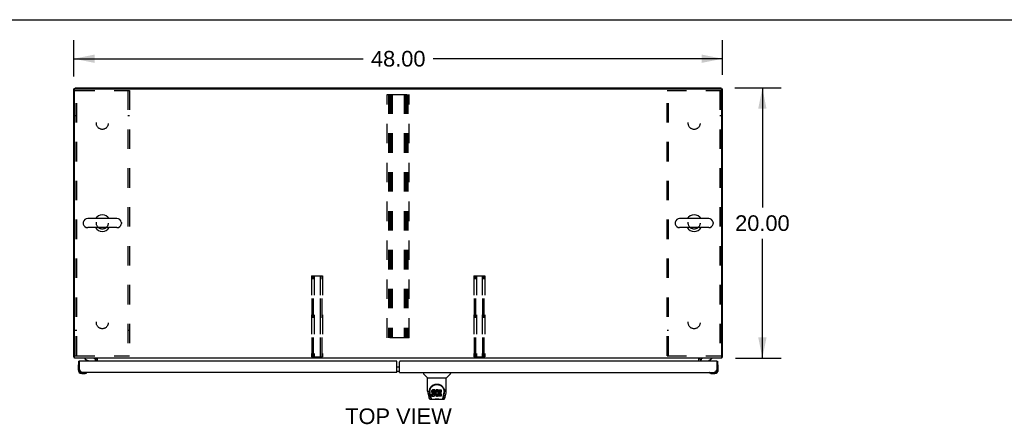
# Model space of a CAD drawing. Header units: inches. Extents: x 0 to 262, y 0 to 169.
# Tile 10 of 13: x 58 to 131, y 139 to 169. Entities that reach past the tile are written whole.
import ezdxf

# ---------------------------------------------------------------- set-up
doc = ezdxf.new("R2010")
doc.units = ezdxf.units.IN
doc.header["$LTSCALE"] = 14.384615
doc.header["$MEASUREMENT"] = 0
doc.linetypes.add('HIDDEN', pattern=[0.2, 0.1, -0.1])
doc.layers.get('0').update_dxf_attribs({"linetype": 'CONTINUOUS'})
for name, color, linetype in [('02___PRT_ALL_AXES', 7, 'CONTINUOUS'), ('DEFAULT_2', 8, 'HIDDEN'), ('DIMENSIONS', 7, 'CONTINUOUS')]:
    doc.layers.add(name, color=color, linetype=linetype)
doc.styles.get("Standard").update_dxf_attribs({"font": 'arial.ttf'})
doc.dimstyles.new('DIMSTYLE_1', dxfattribs={"dimtxt": 1.153846, "dimasz": 1.538462, "dimexe": 0.09, "dimexo": 0.07, "dimgap": 0.0375, "dimtad": 0, "dimtih": 1, "dimtoh": 1, "dimzin": 4, "dimdsep": 46, "dimtxsty": 'Standard', "dimblk": '_FILLED', "dimblk1": '_FILLED', "dimblk2": '_FILLED', "dimcen": 0.09, "dimazin": 1, "dimtfac": 1, "dimtdec": 3, "dimtofl": 0, "dimtmove": 0, "dimatfit": 3, "dimldrblk": '_FILLED', "dimfxl": 1, "dimtolj": 1, "dimtzin": 4, "dimarcsym": 0})

# ---------------------------------------------------------------- blocks, each defined once
blk = doc.blocks.new('_FILLED')
at = {"color": 0, "linetype": 'ByBlock'}
blk.add_solid([(0, 0), (-1, 0.2), (-1, -0.2)], dxfattribs=at)
blk = doc.blocks.new('*D1')
at = {"layer": 'DIMENSIONS', "color": 2, "linetype": 'Continuous'}
for p, q in [((61.923, 165.027), (61.923, 167.728)), ((109.923, 165.141), (109.923, 167.728)), ((61.923, 166.343), (83.33, 166.343)), ((109.923, 166.343), (88.516, 166.343))]:
    blk.add_line(p, q, dxfattribs=at)
at = {"layer": 'DIMENSIONS', "color": 2, "linetype": 'Continuous', "xscale": 1.5384615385, "yscale": 1.5384615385, "zscale": 1.5384615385, "rotation": 180}
blk.add_blockref('_FILLED', (61.923, 166.343), dxfattribs=at)
at = {"layer": 'DIMENSIONS', "color": 2, "linetype": 'Continuous', "xscale": 1.5384615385, "yscale": 1.5384615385, "zscale": 1.5384615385}
blk.add_blockref('_FILLED', (109.923, 166.343), dxfattribs=at)
at = {"layer": 'DIMENSIONS', "color": 2, "linetype": 'Continuous', "insert": (85.923, 166.92), "char_height": 1.1538, "width": 4.03203, "attachment_point": 2, "line_spacing_factor": 0.9}
blk.add_mtext('48.00', dxfattribs=at)
blk = doc.blocks.new('*D10')
at = {"layer": 'DIMENSIONS', "color": 2, "linetype": 'Continuous'}
for p, q in [((110.834, 164.179), (114.254, 164.179)), ((112.869, 164.179), (112.869, 155.333)), ((112.869, 144.179), (112.869, 153.025)), ((110.888, 144.179), (114.254, 144.179))]:
    blk.add_line(p, q, dxfattribs=at)
at = {"layer": 'DIMENSIONS', "color": 2, "linetype": 'Continuous', "xscale": 1.5384615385, "yscale": 1.5384615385, "zscale": 1.5384615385}
for p, rotation in [((112.869, 164.179), 90), ((112.869, 144.179), 270)]:
    blk.add_blockref('_FILLED', p, dxfattribs=dict(at, rotation=rotation))
at = {"layer": 'DIMENSIONS', "color": 2, "linetype": 'Continuous', "insert": (112.869, 154.756), "char_height": 1.1538, "width": 4.03203, "attachment_point": 2, "line_spacing_factor": 0.9}
blk.add_mtext('20.00', dxfattribs=at)

msp = doc.modelspace()

# ---------------------------------------------------------------- linework, layer by layer
at = {"color": 7, "linetype": 'Continuous'}
for p, q in [((0, 169.231), (261.538, 169.231)), ((62.027, 164.127), (61.923, 164.127)), ((62.027, 164.179), (62.027, 164.126)), ((62.027, 164.179), (109.819, 164.179)), ((109.819, 164.126), (109.819, 164.179)), ((109.819, 164.127), (109.923, 164.127)), ((65.107, 154.513), (62.947, 154.513)), ((108.899, 154.513), (106.739, 154.513)), ((62.617, 154.217), (62.617, 154.141)), ((65.107, 153.845), (62.947, 153.845)), ((65.437, 154.217), (65.437, 154.141)), ((106.409, 154.217), (106.409, 154.141)), ((108.899, 153.845), (106.739, 153.845)), ((109.229, 154.217), (109.229, 154.141)), ((61.975, 144.283), (61.923, 144.283)), ((109.871, 144.283), (109.923, 144.283)), ((62.238, 143.58), (62.238, 143.324)), ((62.285, 143.716), (62.283, 143.709)), ((62.36, 143.975), (62.298, 143.975)), ((62.74, 144.179), (62.74, 144.14)), ((62.74, 144.14), (62.978, 144.002)), ((63.527, 143.975), (63.527, 144.022)), ((63.565, 144.178), (63.531, 144.143)), ((85.83, 143.545), (86.017, 143.545)), ((108.319, 143.975), (108.319, 144.022)), ((108.868, 144.002), (109.106, 144.14)), ((109.106, 144.179), (109.106, 144.14)), ((109.487, 143.975), (109.548, 143.975)), ((109.563, 143.709), (109.562, 143.716)), ((109.608, 143.58), (109.605, 143.618)), ((109.608, 143.324), (109.608, 143.58)), ((62.298, 143.367), (62.298, 143.324)), ((62.298, 143.367), (62.34, 143.367)), ((62.501, 143.061), (62.758, 143.061)), ((62.887, 143.106), (62.893, 143.107)), ((85.83, 143.225), (86.017, 143.225)), ((87.785, 143.121), (87.785, 143.058)), ((88.094, 142.733), (87.796, 143.03)), ((89.483, 142.733), (89.781, 143.03)), ((89.793, 143.121), (89.793, 143.058)), ((108.953, 143.107), (108.96, 143.106)), ((109.051, 143.064), (109.089, 143.061)), ((109.089, 143.061), (109.345, 143.061)), ((109.302, 143.121), (109.345, 143.121)), ((109.548, 143.367), (109.507, 143.367)), ((88.1, 142.727), (89.478, 142.727)), ((88.1, 141.755), (88.1, 142.727)), ((89.478, 141.756), (89.478, 142.727)), ((88.115, 141.612), (88.18, 141.307)), ((88.225, 141.786), (88.224, 141.723)), ((88.287, 141.335), (88.234, 141.605)), ((88.262, 141.713), (88.262, 141.69)), ((88.271, 141.592), (88.328, 141.299)), ((88.404, 141.759), (88.402, 141.735)), ((88.402, 141.668), (88.402, 141.735)), ((88.404, 141.692), (88.402, 141.668)), ((88.402, 141.668), (88.403, 141.644)), ((88.403, 141.644), (88.407, 141.621)), ((88.409, 141.782), (88.404, 141.759)), ((88.404, 141.692), (88.404, 141.759)), ((88.409, 141.715), (88.404, 141.692)), ((88.405, 141.382), (88.405, 141.524)), ((88.407, 141.621), (88.415, 141.599)), ((88.419, 141.805), (88.409, 141.782)), ((88.409, 141.715), (88.409, 141.782)), ((88.419, 141.738), (88.409, 141.715)), ((88.469, 141.462), (88.409, 141.462)), ((88.469, 141.529), (88.41, 141.529)), ((88.41, 141.462), (88.41, 141.529)), ((88.41, 141.378), (88.554, 141.378)), ((88.415, 141.599), (88.428, 141.578)), ((88.432, 141.824), (88.419, 141.805)), ((88.419, 141.738), (88.419, 141.805)), ((88.432, 141.757), (88.419, 141.738)), ((88.428, 141.578), (88.445, 141.561)), ((88.441, 141.832), (88.432, 141.824)), ((88.432, 141.757), (88.432, 141.824)), ((88.441, 141.765), (88.432, 141.757)), ((88.45, 141.839), (88.441, 141.832)), ((88.441, 141.765), (88.441, 141.832)), ((88.45, 141.772), (88.441, 141.765)), ((88.445, 141.561), (88.465, 141.548)), ((88.472, 141.848), (88.45, 141.839)), ((88.45, 141.772), (88.45, 141.839)), ((88.472, 141.782), (88.45, 141.772)), ((88.465, 141.548), (88.476, 141.544)), ((88.53, 141.529), (88.469, 141.529)), ((88.469, 141.462), (88.469, 141.529)), ((88.53, 141.463), (88.469, 141.462)), ((88.495, 141.856), (88.472, 141.848)), ((88.472, 141.782), (88.472, 141.848)), ((88.495, 141.789), (88.472, 141.782)), ((88.474, 141.672), (88.476, 141.687)), ((88.474, 141.649), (88.474, 141.672)), ((88.474, 141.656), (88.474, 141.672)), ((88.474, 141.649), (88.474, 141.656)), ((88.476, 141.642), (88.474, 141.649)), ((88.476, 141.687), (88.479, 141.693)), ((88.476, 141.642), (88.476, 141.687)), ((88.481, 141.636), (88.476, 141.642)), ((88.476, 141.544), (88.487, 141.542)), ((88.479, 141.693), (88.485, 141.698)), ((88.481, 141.636), (88.481, 141.695)), ((88.487, 141.631), (88.481, 141.636)), ((88.485, 141.698), (88.499, 141.703)), ((88.487, 141.698), (88.487, 141.699)), ((88.502, 141.694), (88.487, 141.698)), ((88.487, 141.631), (88.487, 141.698)), ((88.502, 141.627), (88.487, 141.631)), ((88.487, 141.542), (88.535, 141.541)), ((88.635, 141.856), (88.495, 141.856)), ((88.495, 141.789), (88.495, 141.856)), ((88.635, 141.789), (88.495, 141.789)), ((88.499, 141.703), (88.514, 141.704)), ((88.526, 141.695), (88.502, 141.694)), ((88.502, 141.627), (88.502, 141.694)), ((88.526, 141.628), (88.502, 141.627)), ((88.514, 141.704), (88.627, 141.704)), ((88.55, 141.694), (88.526, 141.695)), ((88.526, 141.628), (88.526, 141.695)), ((88.55, 141.627), (88.526, 141.628)), ((88.545, 141.531), (88.53, 141.529)), ((88.53, 141.463), (88.53, 141.529)), ((88.545, 141.464), (88.53, 141.463)), ((88.535, 141.541), (88.542, 141.541)), ((88.542, 141.541), (88.549, 141.538)), ((88.551, 141.534), (88.545, 141.531)), ((88.545, 141.464), (88.545, 141.531)), ((88.551, 141.467), (88.545, 141.464)), ((88.549, 141.538), (88.555, 141.534)), ((88.573, 141.689), (88.55, 141.694)), ((88.55, 141.627), (88.55, 141.694)), ((88.573, 141.622), (88.55, 141.627)), ((88.553, 141.536), (88.551, 141.534)), ((88.551, 141.467), (88.551, 141.534)), ((88.557, 141.472), (88.551, 141.467)), ((88.554, 141.378), (88.566, 141.379)), ((88.555, 141.534), (88.56, 141.528)), ((88.557, 141.472), (88.557, 141.532)), ((88.566, 141.484), (88.557, 141.472)), ((88.56, 141.528), (88.567, 141.514)), ((88.566, 141.484), (88.566, 141.516)), ((88.569, 141.491), (88.566, 141.484)), ((88.566, 141.379), (88.577, 141.383)), ((88.567, 141.514), (88.569, 141.499)), ((88.569, 141.491), (88.569, 141.504)), ((88.569, 141.499), (88.569, 141.491)), ((88.584, 141.684), (88.573, 141.689)), ((88.573, 141.622), (88.573, 141.689)), ((88.584, 141.617), (88.573, 141.622)), ((88.577, 141.383), (88.597, 141.397)), ((88.594, 141.677), (88.584, 141.684)), ((88.584, 141.617), (88.584, 141.684)), ((88.594, 141.61), (88.584, 141.617)), ((88.611, 141.66), (88.594, 141.677)), ((88.594, 141.61), (88.594, 141.677)), ((88.611, 141.593), (88.594, 141.61)), ((88.597, 141.397), (88.614, 141.414)), ((88.624, 141.64), (88.611, 141.66)), ((88.611, 141.593), (88.611, 141.66)), ((88.624, 141.573), (88.611, 141.593)), ((88.614, 141.414), (88.62, 141.424)), ((88.62, 141.424), (88.626, 141.435)), ((88.634, 141.618), (88.624, 141.64)), ((88.624, 141.573), (88.624, 141.64)), ((88.634, 141.551), (88.624, 141.573)), ((88.626, 141.435), (88.634, 141.457)), ((88.627, 141.704), (88.633, 141.704)), ((88.633, 141.704), (88.635, 141.71)), ((88.635, 141.614), (88.634, 141.618)), ((88.634, 141.551), (88.634, 141.618)), ((88.64, 141.528), (88.634, 141.551)), ((88.634, 141.457), (88.641, 141.48)), ((88.637, 141.813), (88.635, 141.856)), ((88.635, 141.789), (88.635, 141.856)), ((88.637, 141.746), (88.635, 141.789)), ((88.635, 141.71), (88.636, 141.722)), ((88.639, 141.692), (88.635, 141.647)), ((88.635, 141.581), (88.635, 141.647)), ((88.639, 141.625), (88.635, 141.581)), ((88.635, 141.581), (88.636, 141.558)), ((88.636, 141.722), (88.637, 141.746)), ((88.636, 141.558), (88.639, 141.536)), ((88.637, 141.746), (88.637, 141.813)), ((88.643, 141.714), (88.639, 141.692)), ((88.639, 141.625), (88.639, 141.692)), ((88.643, 141.647), (88.639, 141.625)), ((88.639, 141.536), (88.643, 141.514)), ((88.642, 141.504), (88.64, 141.528)), ((88.641, 141.48), (88.642, 141.504)), ((88.642, 141.504), (88.642, 141.519)), ((88.649, 141.735), (88.643, 141.714)), ((88.643, 141.647), (88.643, 141.714)), ((88.649, 141.668), (88.643, 141.647)), ((88.643, 141.514), (88.65, 141.493)), ((88.658, 141.756), (88.649, 141.735)), ((88.649, 141.668), (88.649, 141.735)), ((88.658, 141.689), (88.649, 141.668)), ((88.65, 141.493), (88.672, 141.454)), ((88.669, 141.775), (88.658, 141.756)), ((88.658, 141.689), (88.658, 141.756)), ((88.669, 141.708), (88.658, 141.689)), ((88.682, 141.793), (88.669, 141.775)), ((88.669, 141.708), (88.669, 141.775)), ((88.682, 141.727), (88.669, 141.708)), ((88.672, 141.454), (88.684, 141.436)), ((88.696, 141.81), (88.682, 141.793)), ((88.682, 141.727), (88.682, 141.793)), ((88.696, 141.743), (88.682, 141.727)), ((88.684, 141.436), (88.699, 141.419)), ((88.713, 141.825), (88.696, 141.81)), ((88.696, 141.743), (88.696, 141.81)), ((88.713, 141.759), (88.696, 141.743)), ((88.699, 141.419), (88.715, 141.404)), ((88.705, 141.596), (88.704, 141.569)), ((88.704, 141.569), (88.705, 141.556)), ((88.708, 141.623), (88.705, 141.596)), ((88.705, 141.556), (88.705, 141.596)), ((88.705, 141.556), (88.708, 141.543)), ((88.707, 141.616), (88.708, 141.61)), ((88.712, 141.636), (88.708, 141.623)), ((88.708, 141.61), (88.719, 141.585)), ((88.708, 141.543), (88.708, 141.61)), ((88.708, 141.543), (88.719, 141.518)), ((88.718, 141.648), (88.712, 141.636)), ((88.731, 141.838), (88.713, 141.825)), ((88.713, 141.759), (88.713, 141.825)), ((88.731, 141.772), (88.713, 141.759)), ((88.715, 141.404), (88.733, 141.39)), ((88.732, 141.671), (88.718, 141.648)), ((88.719, 141.585), (88.732, 141.562)), ((88.719, 141.518), (88.719, 141.585)), ((88.719, 141.518), (88.732, 141.495)), ((88.751, 141.847), (88.731, 141.838)), ((88.731, 141.772), (88.731, 141.838)), ((88.751, 141.78), (88.731, 141.772)), ((88.74, 141.681), (88.732, 141.671)), ((88.732, 141.562), (88.741, 141.552)), ((88.732, 141.495), (88.732, 141.562)), ((88.732, 141.495), (88.741, 141.485)), ((88.733, 141.39), (88.743, 141.385)), ((88.751, 141.689), (88.74, 141.681)), ((88.741, 141.552), (88.751, 141.543)), ((88.741, 141.485), (88.741, 141.552)), ((88.741, 141.485), (88.751, 141.476)), ((88.743, 141.385), (88.753, 141.381)), ((88.773, 141.852), (88.751, 141.847)), ((88.751, 141.78), (88.751, 141.847)), ((88.773, 141.785), (88.751, 141.78)), ((88.776, 141.699), (88.751, 141.689)), ((88.751, 141.543), (88.762, 141.536)), ((88.751, 141.476), (88.751, 141.543)), ((88.751, 141.476), (88.762, 141.469)), ((88.753, 141.381), (88.775, 141.376)), ((88.762, 141.536), (88.774, 141.531)), ((88.762, 141.469), (88.762, 141.536)), ((88.762, 141.469), (88.774, 141.464)), ((88.795, 141.854), (88.773, 141.852)), ((88.773, 141.785), (88.773, 141.852)), ((88.795, 141.788), (88.773, 141.785)), ((88.774, 141.531), (88.788, 141.529)), ((88.774, 141.464), (88.774, 141.531)), ((88.774, 141.464), (88.788, 141.462)), ((88.775, 141.376), (88.797, 141.373)), ((88.788, 141.702), (88.776, 141.699)), ((88.802, 141.702), (88.788, 141.702)), ((88.788, 141.529), (88.801, 141.528)), ((88.788, 141.462), (88.788, 141.529)), ((88.788, 141.462), (88.801, 141.461)), ((88.795, 141.854), (88.818, 141.854)), ((88.795, 141.788), (88.795, 141.854)), ((88.818, 141.787), (88.795, 141.788)), ((88.797, 141.373), (88.819, 141.376)), ((88.801, 141.528), (88.814, 141.53)), ((88.801, 141.461), (88.801, 141.528)), ((88.801, 141.461), (88.814, 141.463)), ((88.815, 141.699), (88.802, 141.702)), ((88.814, 141.53), (88.827, 141.534)), ((88.814, 141.463), (88.814, 141.53)), ((88.814, 141.463), (88.827, 141.467)), ((88.827, 141.694), (88.815, 141.699)), ((88.829, 141.852), (88.818, 141.854)), ((88.818, 141.787), (88.818, 141.854)), ((88.829, 141.785), (88.818, 141.787)), ((88.819, 141.376), (88.841, 141.383)), ((88.827, 141.534), (88.839, 141.54)), ((88.827, 141.467), (88.827, 141.534)), ((88.827, 141.467), (88.839, 141.473)), ((88.839, 141.849), (88.829, 141.852)), ((88.829, 141.785), (88.829, 141.852)), ((88.839, 141.782), (88.829, 141.785)), ((88.86, 141.765), (88.833, 141.697)), ((88.858, 141.837), (88.839, 141.849)), ((88.839, 141.782), (88.839, 141.849)), ((88.858, 141.77), (88.839, 141.782)), ((88.839, 141.54), (88.85, 141.547)), ((88.839, 141.473), (88.839, 141.54)), ((88.839, 141.473), (88.85, 141.48)), ((88.841, 141.383), (88.859, 141.395)), ((88.85, 141.547), (88.85, 141.48)), ((88.856, 141.546), (88.868, 141.529)), ((88.856, 141.479), (88.868, 141.462)), ((88.858, 141.837), (88.858, 141.77)), ((88.859, 141.395), (88.86, 141.395)), ((88.86, 141.833), (88.86, 141.766)), ((88.87, 141.395), (88.86, 141.395)), ((88.868, 141.854), (89.105, 141.854)), ((88.868, 141.462), (88.868, 141.854)), ((88.868, 141.787), (89.105, 141.787)), ((88.87, 141.382), (88.87, 141.395)), ((89.106, 141.378), (88.875, 141.378)), ((88.938, 141.699), (88.938, 141.632)), ((88.94, 141.541), (88.94, 141.463)), ((89.105, 141.704), (88.943, 141.704)), ((88.943, 141.694), (89.074, 141.694)), ((88.943, 141.627), (89.074, 141.627)), ((89.074, 141.545), (88.944, 141.545)), ((88.944, 141.525), (89.106, 141.525)), ((88.944, 141.459), (89.106, 141.459)), ((89.079, 141.69), (89.079, 141.55)), ((89.11, 141.849), (89.11, 141.708)), ((89.11, 141.521), (89.11, 141.382)), ((89.249, 141.299), (89.306, 141.589)), ((89.29, 141.335), (89.343, 141.605)), ((89.306, 141.589), (89.306, 141.593)), ((89.352, 141.786), (89.353, 141.723)), ((89.359, 141.7), (89.359, 141.701)), ((89.397, 141.307), (89.462, 141.612)), ((88.304, 141.152), (88.505, 141.152)), ((88.346, 141.231), (88.338, 141.231)), ((88.344, 141.235), (88.348, 141.225)), ((88.348, 141.225), (88.348, 141.225)), ((88.39, 141.152), (88.384, 141.152)), ((88.39, 141.152), (88.389, 141.152)), ((89.082, 141.14), (88.495, 141.14)), ((89.072, 141.152), (89.273, 141.152)), ((89.188, 141.152), (89.187, 141.152)), ((89.229, 141.225), (89.23, 141.225)), ((89.23, 141.225), (89.233, 141.235)), ((89.239, 141.231), (89.231, 141.231))]:
    msp.add_line(p, q, dxfattribs=at)
at = {"color": 3, "linetype": 'Continuous'}
for p, q in [((61.923, 144.283), (61.923, 164.127)), ((61.975, 144.179), (61.975, 164.064)), ((62.038, 164.127), (109.809, 164.127)), ((109.871, 144.179), (109.871, 164.064)), ((109.923, 144.283), (109.923, 164.127)), ((109.871, 144.179), (61.975, 144.179)), ((62.298, 143.367), (62.298, 143.975)), ((62.34, 143.367), (62.34, 143.955)), ((85.767, 143.975), (62.36, 143.975)), ((63.527, 144.139), (63.528, 144.141)), ((63.528, 144.141), (63.529, 144.141)), ((63.529, 144.141), (63.533, 144.147)), ((63.533, 144.147), (63.535, 144.149)), ((63.569, 143.975), (63.569, 144.036)), ((63.673, 143.975), (63.673, 144.179)), ((85.83, 143.121), (85.83, 143.912)), ((86.017, 143.121), (86.017, 143.912)), ((109.487, 143.975), (86.08, 143.975)), ((108.173, 143.975), (108.173, 144.179)), ((108.277, 144.075), (108.277, 143.975)), ((108.304, 144.16), (108.299, 144.165)), ((109.507, 143.955), (109.507, 143.367)), ((109.548, 143.975), (109.548, 143.367)), ((85.83, 143.121), (62.545, 143.121)), ((86.017, 143.121), (109.302, 143.121))]:
    msp.add_line(p, q, dxfattribs=at)
for points in [[(61.951, 144.269), (61.947, 144.269), (61.944, 144.27), (61.941, 144.271), (61.938, 144.271), (61.935, 144.272), (61.933, 144.273), (61.93, 144.274), (61.928, 144.275), (61.927, 144.276), (61.926, 144.277), (61.925, 144.279), (61.924, 144.28), (61.923, 144.281), (61.923, 144.283)], [(61.975, 144.263), (61.975, 144.263), (61.971, 144.264), (61.967, 144.265), (61.963, 144.266), (61.959, 144.267), (61.951, 144.269)], [(109.871, 144.263), (109.872, 144.263), (109.876, 144.264), (109.88, 144.265), (109.884, 144.266), (109.888, 144.267)], [(109.888, 144.267), (109.896, 144.269), (109.899, 144.269), (109.903, 144.27), (109.906, 144.271), (109.909, 144.271), (109.911, 144.272), (109.914, 144.273), (109.916, 144.274), (109.918, 144.275), (109.92, 144.276), (109.921, 144.277), (109.922, 144.279), (109.923, 144.28), (109.923, 144.281), (109.923, 144.283)], [(63.526, 144.138), (63.526, 144.138), (63.527, 144.139), (63.527, 144.139), (63.527, 144.139)], [(63.535, 144.149), (63.536, 144.151), (63.538, 144.153), (63.54, 144.156), (63.542, 144.158), (63.544, 144.161)], [(63.544, 144.161), (63.546, 144.164), (63.549, 144.166), (63.551, 144.168), (63.554, 144.171), (63.556, 144.173)], [(63.556, 144.173), (63.559, 144.175), (63.561, 144.176), (63.564, 144.177), (63.566, 144.178), (63.568, 144.179)], [(108.291, 144.172), (108.288, 144.174), (108.286, 144.175), (108.284, 144.177), (108.282, 144.178), (108.281, 144.178)], [(108.299, 144.165), (108.297, 144.167), (108.295, 144.169), (108.293, 144.171), (108.291, 144.172)], [(108.313, 144.154), (108.313, 144.153), (108.312, 144.153), (108.312, 144.153), (108.311, 144.154), (108.31, 144.154), (108.309, 144.155), (108.308, 144.156), (108.306, 144.157), (108.305, 144.158), (108.304, 144.16)], [(62.545, 143.121), (62.536, 143.121), (62.528, 143.123), (62.519, 143.125), (62.511, 143.129), (62.502, 143.134), (62.494, 143.14), (62.485, 143.146), (62.476, 143.154), (62.468, 143.162), (62.459, 143.172), (62.451, 143.182), (62.442, 143.193), (62.434, 143.205), (62.425, 143.217), (62.417, 143.23), (62.408, 143.244), (62.4, 143.258), (62.391, 143.273), (62.383, 143.288), (62.374, 143.303), (62.365, 143.319), (62.357, 143.335), (62.348, 143.351), (62.34, 143.367)], [(109.507, 143.367), (109.498, 143.351), (109.49, 143.335), (109.481, 143.319), (109.473, 143.303), (109.464, 143.288), (109.456, 143.273), (109.447, 143.258), (109.438, 143.244), (109.43, 143.23), (109.421, 143.217), (109.413, 143.205), (109.404, 143.193), (109.396, 143.182), (109.387, 143.172), (109.379, 143.162), (109.37, 143.154), (109.362, 143.146), (109.353, 143.14), (109.345, 143.134), (109.336, 143.129), (109.327, 143.125), (109.319, 143.123), (109.31, 143.121), (109.302, 143.121)]]:
    msp.add_lwpolyline(points, dxfattribs=at)
at = {"color": 7, "linetype": 'Continuous'}
for points in [[(88.218, 141.713), (88.22, 141.756), (88.228, 141.808), (88.24, 141.857), (88.255, 141.903), (88.273, 141.946), (88.295, 141.987), (88.319, 142.025), (88.346, 142.061), (88.376, 142.095), (88.408, 142.125), (88.442, 142.154), (88.479, 142.18), (88.518, 142.203), (88.559, 142.223), (88.602, 142.24), (88.647, 142.253), (88.692, 142.263), (88.739, 142.269), (88.787, 142.271), (88.834, 142.269), (88.881, 142.263), (88.927, 142.254), (88.971, 142.241), (89.015, 142.224), (89.056, 142.205), (89.095, 142.182), (89.132, 142.156), (89.166, 142.128), (89.198, 142.097), (89.228, 142.064), (89.255, 142.029), (89.28, 141.99), (89.302, 141.95), (89.321, 141.907), (89.336, 141.861), (89.348, 141.813), (89.356, 141.761), (89.359, 141.713)], [(88.262, 141.713), (88.262, 141.733), (88.264, 141.758), (88.266, 141.782), (88.27, 141.806), (88.275, 141.829), (88.28, 141.852), (88.287, 141.875), (88.295, 141.897), (88.303, 141.919), (88.313, 141.94), (88.323, 141.96), (88.334, 141.98), (88.345, 141.998), (88.358, 142.016), (88.37, 142.034), (88.384, 142.05), (88.397, 142.066), (88.411, 142.081), (88.426, 142.095), (88.44, 142.109), (88.455, 142.121), (88.47, 142.133), (88.486, 142.145), (88.502, 142.155), (88.517, 142.165), (88.533, 142.174), (88.549, 142.183)], [(88.549, 142.183), (88.565, 142.19), (88.581, 142.198), (88.597, 142.204), (88.613, 142.21), (88.628, 142.215), (88.644, 142.22), (88.66, 142.224), (88.676, 142.228), (88.692, 142.231), (88.708, 142.234), (88.724, 142.236), (88.74, 142.238), (88.756, 142.239), (88.772, 142.24), (88.788, 142.24), (88.804, 142.24), (88.82, 142.239), (88.836, 142.238), (88.852, 142.236), (88.868, 142.234), (88.884, 142.232), (88.899, 142.228), (88.915, 142.225), (88.931, 142.221), (88.947, 142.216), (88.963, 142.21), (88.979, 142.204), (88.995, 142.198), (89.011, 142.191)], [(89.011, 142.191), (89.027, 142.183), (89.043, 142.175), (89.059, 142.165), (89.075, 142.156), (89.09, 142.145), (89.106, 142.134), (89.121, 142.122), (89.136, 142.109), (89.151, 142.096), (89.165, 142.082), (89.179, 142.067), (89.193, 142.051), (89.206, 142.034), (89.219, 142.017), (89.232, 141.999), (89.243, 141.98), (89.254, 141.96), (89.264, 141.94), (89.274, 141.919), (89.282, 141.897), (89.29, 141.875), (89.297, 141.853), (89.303, 141.829), (89.307, 141.806), (89.311, 141.782), (89.314, 141.758), (89.315, 141.734), (89.315, 141.713)], [(88.1, 141.755), (88.1, 141.728), (88.103, 141.686), (88.109, 141.644), (88.115, 141.612)], [(88.218, 141.7), (88.218, 141.705), (88.218, 141.713)], [(88.262, 141.69), (88.262, 141.674), (88.264, 141.646), (88.267, 141.617), (88.271, 141.592)], [(88.409, 141.529), (88.409, 141.529), (88.409, 141.528), (88.408, 141.528), (88.408, 141.528), (88.407, 141.528), (88.407, 141.528), (88.407, 141.527), (88.406, 141.527), (88.406, 141.527), (88.406, 141.526), (88.405, 141.526), (88.405, 141.525), (88.405, 141.525), (88.405, 141.524)], [(88.409, 141.462), (88.409, 141.462), (88.409, 141.462), (88.408, 141.462), (88.408, 141.461), (88.407, 141.461), (88.407, 141.461), (88.407, 141.461), (88.406, 141.46), (88.406, 141.46), (88.406, 141.459), (88.405, 141.459), (88.405, 141.458), (88.405, 141.458), (88.405, 141.457)], [(89.306, 141.593), (89.307, 141.596), (89.308, 141.599), (89.308, 141.602), (89.309, 141.605), (89.309, 141.608), (89.31, 141.612), (89.31, 141.615), (89.311, 141.618), (89.311, 141.622), (89.312, 141.626), (89.312, 141.629), (89.312, 141.633), (89.313, 141.637), (89.313, 141.641), (89.314, 141.646), (89.314, 141.65), (89.314, 141.654), (89.315, 141.659), (89.315, 141.663), (89.315, 141.668), (89.315, 141.673), (89.315, 141.678), (89.315, 141.683), (89.315, 141.688), (89.315, 141.713)], [(89.359, 141.713), (89.359, 141.706), (89.359, 141.701)], [(89.462, 141.612), (89.468, 141.643), (89.474, 141.686), (89.477, 141.728), (89.478, 141.756)], [(88.18, 141.307), (88.183, 141.292), (88.189, 141.271), (88.195, 141.252), (88.201, 141.236), (88.207, 141.221), (88.215, 141.208), (88.223, 141.196), (88.233, 141.184), (88.243, 141.174), (88.256, 141.166), (88.27, 141.159), (88.284, 141.154), (88.3, 141.152), (88.304, 141.152)], [(88.328, 141.299), (88.33, 141.288), (88.334, 141.274), (88.337, 141.261), (88.34, 141.248), (88.344, 141.235)], [(88.348, 141.225), (88.353, 141.212), (88.359, 141.2), (88.366, 141.189), (88.372, 141.18), (88.38, 141.172), (88.388, 141.165), (88.397, 141.159), (88.407, 141.155), (88.417, 141.153), (88.424, 141.152)], [(88.505, 141.152), (88.526, 141.153), (88.548, 141.154), (88.571, 141.157), (88.596, 141.159), (88.622, 141.162), (88.648, 141.165), (88.676, 141.168), (88.704, 141.17), (88.733, 141.172), (88.762, 141.173), (88.791, 141.173), (88.82, 141.173), (88.849, 141.171), (88.878, 141.17), (88.906, 141.167), (88.933, 141.165), (88.959, 141.162), (88.984, 141.159), (89.008, 141.156), (89.031, 141.154), (89.052, 141.153), (89.072, 141.152)], [(88.505, 141.152), (88.527, 141.153), (88.554, 141.154), (88.581, 141.157), (88.61, 141.16), (88.638, 141.163), (88.667, 141.165), (88.697, 141.168), (88.727, 141.17), (88.758, 141.171), (88.788, 141.171), (88.819, 141.171), (88.849, 141.17), (88.879, 141.168), (88.909, 141.166), (88.938, 141.163), (88.995, 141.157)], [(88.995, 141.157), (89.023, 141.155), (89.05, 141.153), (89.072, 141.152)], [(89.153, 141.152), (89.161, 141.153), (89.171, 141.155), (89.18, 141.159), (89.189, 141.165), (89.197, 141.172), (89.205, 141.18), (89.211, 141.189), (89.218, 141.2), (89.224, 141.212), (89.229, 141.225)], [(89.233, 141.235), (89.237, 141.248), (89.24, 141.261), (89.244, 141.274), (89.247, 141.288), (89.249, 141.299)], [(89.273, 141.152), (89.288, 141.153), (89.301, 141.157), (89.314, 141.162), (89.325, 141.168), (89.336, 141.176), (89.345, 141.185), (89.354, 141.195), (89.361, 141.206), (89.368, 141.217), (89.374, 141.23), (89.379, 141.244), (89.385, 141.259), (89.39, 141.276), (89.395, 141.295), (89.397, 141.307)]]:
    msp.add_lwpolyline(points, dxfattribs=at)
at = {"color": 3, "linetype": 'Continuous'}
for centre, radius, start, end in [((62.038, 164.064), 0.0625, 90, 180), ((109.809, 164.064), 0.0625, 0, 90), ((62.36, 143.955), 0.02, 90, 180), ((63.427, 144.036), 0.142, 0, 90), ((85.767, 143.912), 0.0625, 0, 90), ((86.08, 143.912), 0.0625, 90, 180), ((108.381, 144.075), 0.104, 90, 180), ((109.487, 143.955), 0.02, 0, 90), ((62.545, 143.367), 0.246, 180, 270), ((109.302, 143.367), 0.246, 270, 360)]:
    msp.add_arc(centre, radius, start, end, dxfattribs=at)
at = {"color": 7, "linetype": 'Continuous'}
for centre, radius, start, end in [((62.947, 154.179), 0.334, 90, 167.57162), ((64.027, 154.179), 0.61, 33.21382, 146.78617), ((65.107, 154.179), 0.334, 12.42838, 90), ((106.739, 154.179), 0.334, 90, 167.57162), ((107.819, 154.179), 0.61, 33.21382, 146.78617), ((108.899, 154.179), 0.334, 12.42838, 90), ((62.774, 154.217), 0.157, 167.57162, 180), ((62.774, 154.141), 0.157, 180, 192.42838), ((62.947, 154.179), 0.334, 192.42838, 270), ((64.027, 154.179), 0.61, 213.21382, 326.78618), ((65.107, 154.179), 0.334, 270, 347.57162), ((65.28, 154.217), 0.157, 0, 12.42838), ((65.28, 154.141), 0.157, 347.57162, 360), ((106.566, 154.217), 0.157, 167.57162, 180), ((106.566, 154.141), 0.157, 180, 192.42838), ((106.739, 154.179), 0.334, 192.42838, 270), ((107.819, 154.179), 0.61, 213.21382, 326.78618), ((108.899, 154.179), 0.334, 270, 347.57162), ((109.072, 154.217), 0.157, 0, 12.42838), ((109.072, 154.141), 0.157, 347.57162, 360), ((62.488, 143.58), 0.25, 149.11011, 180), ((62.287, 143.701), 0.015, 96.37959, 149.11011), ((62.283, 143.701), 0.015, 0, 83.62041), ((62.928, 143.915), 0.1, 36.54681, 59.90799), ((63.37, 144.022), 0.157, 0, 90), ((63.427, 144.036), 0.246, 0, 35.32622), ((108.381, 144.075), 0.208, 149.98603, 180), ((108.476, 144.022), 0.157, 90, 180), ((108.918, 143.915), 0.1, 120.09201, 143.45319), ((109.563, 143.701), 0.015, 96.37959, 180), ((109.56, 143.701), 0.015, 30.88989, 83.62041), ((109.358, 143.58), 0.25, 0, 30.88989), ((62.501, 143.324), 0.263, 180, 270), ((62.501, 143.324), 0.203, 180, 270), ((62.758, 143.311), 0.25, 270, 300.88989), ((62.878, 143.106), 0.015, 6.37959, 90), ((62.878, 143.109), 0.015, 300.88989, 353.62041), ((87.824, 143.058), 0.0394, 180, 225), ((89.753, 143.058), 0.0394, 315, 360), ((108.968, 143.106), 0.015, 90, 173.62041), ((108.968, 143.109), 0.015, 186.37959, 239.11011), ((109.089, 143.311), 0.25, 239.11011, 270), ((109.345, 143.324), 0.263, 270, 360), ((109.345, 143.324), 0.203, 270, 360), ((88.108, 142.747), 0.0197, 225, 270), ((89.469, 142.747), 0.0197, 270, 315), ((88.495, 141.16), 0.0197, 203.60704, 270), ((89.082, 141.16), 0.0197, 270, 336.39296)]:
    msp.add_arc(centre, radius, start, end, dxfattribs=at)
for centre, major_axis, ratio, start_param, end_param in [((88.789, 141.713), (0, 0.565), 0.999848, 1.129542, 1.76365), ((88.41, 141.382), (0.00483, 0), 1, -3.141593, -1.570796), ((88.829, 141.698), (0, 0.00448), 1, -3.557718, -1.937287), ((88.853, 141.544), (0.00448, 0), 1, 1.570796, 2.222579), ((88.853, 141.477), (0, 0.00448), 1, -0.975826, 0.651783), ((88.853, 141.544), (0, 0.00448), 1, -0.975826, 0), ((88.855, 141.833), (0.00448, 0), 1, 0.003891, 0.905353), ((88.855, 141.766), (0, 0.00448), 1, 4.345898, 5.617742), ((88.875, 141.382), (0, 0.00448), 1, 1.570796, 3.141593), ((88.943, 141.699), (0, 0.00448), 1, 0, 1.570796), ((88.943, 141.699), (0, 0.00448), 1, 1.570796, 3.141593), ((88.943, 141.632), (0, 0.00448), 1, 1.570796, 3.141593), ((88.944, 141.541), (0, 0.00448), 1, 0, 1.570796), ((88.944, 141.53), (0, 0.00448), 1, 1.570796, 3.141593), ((88.944, 141.463), (0, 0.00448), 1, 1.570796, 3.141593), ((89.074, 141.69), (0.00448, 0), 1, 0, 1.570796), ((89.074, 141.623), (0, 0.00448), 1, -1.570796, 0), ((89.074, 141.55), (0, 0.00448), 1, -3.141593, -1.570796), ((89.105, 141.849), (0, 0.00448), 1, -1.570796, 0), ((89.105, 141.782), (0, 0.00448), 1, -1.570796, 0), ((89.105, 141.708), (0, 0.00448), 1, -3.141593, -1.570796), ((89.106, 141.521), (0, 0.00448), 1, -1.570796, 0), ((89.106, 141.454), (0, 0.00448), 1, -1.570796, 0), ((89.106, 141.382), (0, 0.00448), 1, -3.141593, -1.570796), ((88.789, 141.713), (0, 0.565), 0.999848, 4.519536, 5.157611), ((88.345, 141.585), (0.007, 0.354), 0.213027, -3.923008, -3.13761), ((89.232, 141.585), (-0.007, 0.354), 0.213027, -3.145575, -2.360177)]:
    msp.add_ellipse(centre, major_axis=major_axis, ratio=ratio, start_param=start_param, end_param=end_param, dxfattribs=at)
at = {"layer": '02___PRT_ALL_AXES', "color": 8, "linetype": 'HIDDEN'}
for centre in [(64.027, 161.554), (107.819, 161.554), (64.027, 154.179), (107.819, 154.179), (64.027, 146.804), (107.819, 146.804)]:
    msp.add_circle(centre, 0.438, dxfattribs=at)
at = {"layer": '02___PRT_ALL_AXES', "color": 7, "linetype": 'Continuous'}
for start, end in [(350.84979, 351.3733), (355.10153, 355.75782)]:
    msp.add_arc((109.345, 143.324), 0.263, start, end, dxfattribs=at)
at = {"layer": 'DEFAULT_2', "color": 8, "linetype": 'HIDDEN'}
for p, q in [((62.027, 144.366), (62.027, 163.991)), ((62.027, 163.991), (66.027, 163.991)), ((62.131, 144.366), (62.131, 163.991)), ((65.923, 163.991), (65.923, 144.366)), ((66.027, 163.991), (66.027, 144.366)), ((105.819, 163.991), (109.819, 163.991)), ((105.819, 144.366), (105.819, 163.991)), ((105.923, 144.366), (105.923, 163.991)), ((109.715, 163.991), (109.715, 144.366)), ((109.819, 163.991), (109.819, 144.366)), ((85.111, 145.7), (85.111, 163.7)), ((85.111, 163.7), (86.736, 163.7)), ((85.215, 163.7), (85.215, 145.7)), ((85.292, 163.7), (85.292, 145.7)), ((85.382, 163.7), (85.382, 145.7)), ((85.486, 163.7), (85.486, 145.7)), ((86.361, 163.7), (86.361, 145.7)), ((86.465, 163.7), (86.465, 145.7)), ((86.542, 163.7), (86.542, 145.7)), ((86.632, 163.7), (86.632, 145.7)), ((86.736, 145.7), (86.736, 163.7)), ((62.131, 162.116), (62.027, 162.116)), ((66.027, 162.116), (65.923, 162.116)), ((105.923, 162.116), (105.819, 162.116)), ((109.819, 162.116), (109.715, 162.116)), ((79.517, 150.283), (79.517, 144.283)), ((79.517, 150.283), (80.33, 150.283)), ((79.557, 144.283), (79.557, 150.283)), ((79.665, 144.283), (79.665, 150.283)), ((79.705, 150.283), (79.705, 144.283)), ((80.142, 150.283), (80.142, 144.283)), ((80.182, 144.283), (80.182, 150.283)), ((80.29, 144.283), (80.29, 150.283)), ((80.33, 150.283), (80.33, 144.283)), ((91.517, 150.283), (92.33, 150.283)), ((91.517, 150.283), (91.517, 144.283)), ((91.557, 144.283), (91.557, 150.283)), ((91.665, 144.283), (91.665, 150.283)), ((91.705, 150.283), (91.705, 144.283)), ((92.142, 150.283), (92.142, 144.283)), ((92.182, 144.283), (92.182, 150.283)), ((92.29, 144.283), (92.29, 150.283)), ((92.33, 150.283), (92.33, 144.283)), ((62.131, 146.241), (62.027, 146.241)), ((66.027, 146.241), (65.923, 146.241)), ((105.923, 146.241), (105.819, 146.241)), ((109.819, 146.241), (109.715, 146.241)), ((86.736, 145.7), (85.111, 145.7)), ((62.027, 144.366), (66.027, 144.366)), ((79.517, 144.283), (80.33, 144.283)), ((91.517, 144.283), (92.33, 144.283)), ((105.819, 144.366), (109.819, 144.366))]:
    msp.add_line(p, q, dxfattribs=at)

# ---------------------------------------------------------------- texts
at = {"layer": 'DIMENSIONS', "color": 2, "linetype": 'Continuous', "insert": (85.944, 140.469), "char_height": 1.1538, "width": 7.86245, "attachment_point": 2, "line_spacing_factor": 0.9}
msp.add_mtext('TOP VIEW', dxfattribs=at)

# ---------------------------------------------------------------- dimensions: what is measured, and where the dimension line sits
at = {"layer": 'DIMENSIONS', "color": 2, "linetype": 'Continuous'}
dim = msp.add_linear_dim(base=(109.923, 166.343), p1=(61.923, 167.798), p2=(109.923, 167.798), dimstyle='DIMSTYLE_1', dxfattribs=at)
dim.commit()
dim.dimension.update_dxf_attribs({"geometry": '*D1', "text_midpoint": (85.893, 166.337), "dimtype": 160})
dim = msp.add_linear_dim(base=(112.869, 164.179), p1=(110.818, 144.179), p2=(110.764, 164.179), angle=90, dimstyle='DIMSTYLE_1', dxfattribs=at)
dim.commit()
dim.dimension.update_dxf_attribs({"geometry": '*D10', "text_midpoint": (112.854, 154.172), "dimtype": 160})

doc.saveas('drawing.dxf')
